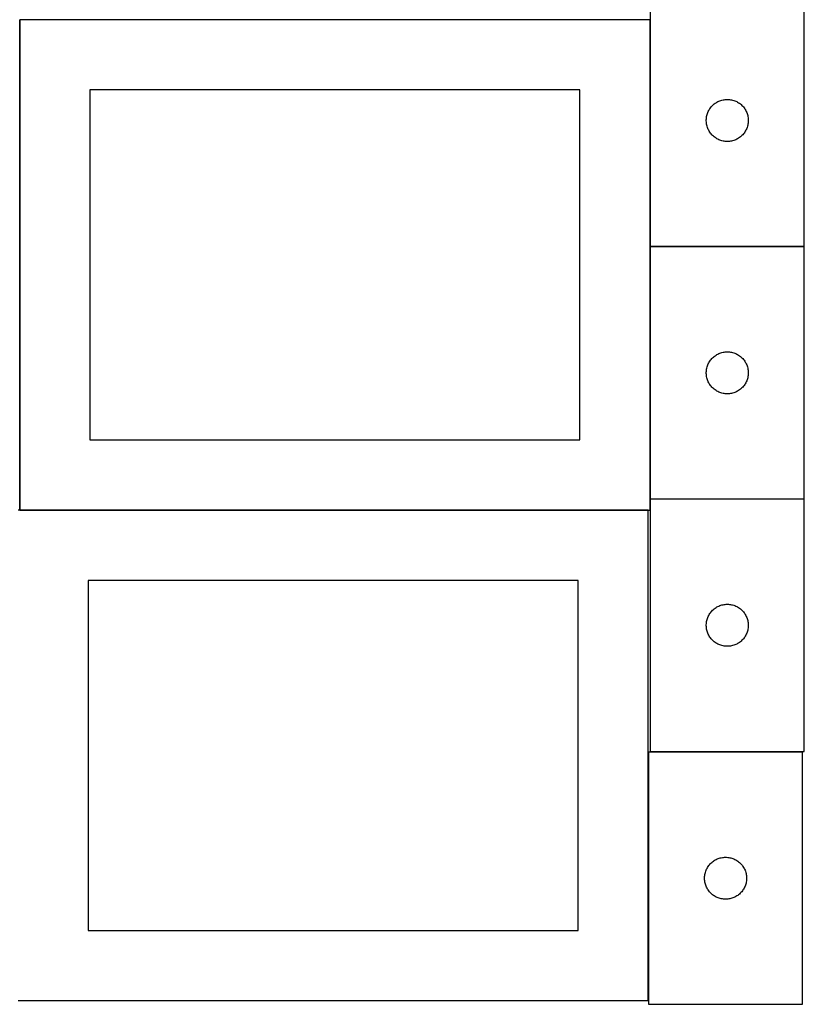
# Model space of a CAD drawing. Header units: millimetres. Extents: x 7 to 1490, y 7 to 2993.
# Tile 2 of 12: x 909 to 1470, y 7 to 709. Entities that reach past the tile are written whole.
import ezdxf

# ---------------------------------------------------------------- set-up
doc = ezdxf.new("R2010")
doc.units = ezdxf.units.MM
doc.layers.add('COMMON', color=5, linetype='CONTINUOUS', true_color=0x0000ff)
doc.layers.add('CUT', color=7, linetype='CONTINUOUS', true_color=0x000000)

msp = doc.modelspace()

# ---------------------------------------------------------------- linework, layer by layer
at = {"layer": 'COMMON'}
for p, q in [((909.474234, 359.374324), (909.474234, 709.374324)), ((1359.674234, 709.374324), (1359.674234, 547.506949)), ((1359.674234, 547.306948), (1359.674234, 367.306948)), ((1469.774235, 547.406949), (1359.774235, 547.406949)), ((1469.774235, 367.206948), (1359.774235, 367.206948)), ((1358.336044, 359.274324), (909.574234, 359.274324)), ((1358.436044, 186.524782), (1358.436044, 9.174323))]:
    msp.add_line(p, q, dxfattribs=at)
at = {"layer": 'CUT'}
for p, q in [((1359.774235, 727.506949), (1359.774235, 547.506949)), ((1469.774235, 547.506949), (1469.774235, 727.506949)), ((1359.574234, 709.374324), (909.574234, 709.374324)), ((909.574234, 709.374324), (909.574234, 359.374324)), ((1359.574234, 359.374324), (1359.574234, 709.374324)), ((1309.574234, 659.374324), (959.574234, 659.374324)), ((959.574234, 659.374324), (959.574234, 409.374324)), ((1309.574234, 409.374324), (1309.574234, 659.374324)), ((1402.776646, 646.510163), (1403.256028, 647.115846)), ((1403.256028, 647.115846), (1403.765955, 647.696049)), ((1403.765955, 647.696049), (1404.305073, 648.249232)), ((1404.305073, 648.249232), (1404.871953, 648.773928)), ((1404.871953, 648.773928), (1405.465093, 649.268746)), ((1405.465093, 649.268746), (1406.082919, 649.732374)), ((1406.082919, 649.732374), (1406.723792, 650.163582)), ((1406.723792, 650.163582), (1407.386014, 650.561227)), ((1407.386014, 650.561227), (1408.067828, 650.924255)), ((1408.067828, 650.924255), (1408.767427, 651.251702)), ((1408.767427, 651.251702), (1409.482954, 651.542701)), ((1409.482954, 651.542701), (1410.212513, 651.796479)), ((1410.212513, 651.796479), (1410.954168, 652.012365)), ((1410.954168, 652.012365), (1411.705954, 652.189784)), ((1411.705954, 652.189784), (1412.465876, 652.328267)), ((1412.465876, 652.328267), (1413.23192, 652.427447)), ((1413.23192, 652.427447), (1414.002054, 652.48706)), ((1414.002054, 652.48706), (1414.774235, 652.506949)), ((1414.774235, 652.506949), (1415.546416, 652.48706)), ((1415.546416, 652.48706), (1416.31655, 652.427447)), ((1416.31655, 652.427447), (1417.082594, 652.328267)), ((1417.082594, 652.328267), (1417.842516, 652.189784)), ((1417.842516, 652.189784), (1418.594302, 652.012365)), ((1418.594302, 652.012365), (1419.335958, 651.796479)), ((1419.335958, 651.796479), (1420.065516, 651.542701)), ((1420.065516, 651.542701), (1420.781044, 651.251702)), ((1420.781044, 651.251702), (1421.480642, 650.924255)), ((1421.480642, 650.924255), (1422.162456, 650.561227)), ((1422.162456, 650.561227), (1422.824678, 650.163582)), ((1422.824678, 650.163582), (1423.465552, 649.732374)), ((1423.465552, 649.732374), (1424.083377, 649.268746)), ((1424.083377, 649.268746), (1424.676517, 648.773928)), ((1424.676517, 648.773928), (1425.243397, 648.249232)), ((1425.243397, 648.249232), (1425.782516, 647.696049)), ((1425.782516, 647.696049), (1426.292442, 647.115846)), ((1426.292442, 647.115846), (1426.771824, 646.510163)), ((1399.898395, 639.432924), (1400.017266, 640.19616)), ((1400.017266, 640.19616), (1400.17527, 640.952265)), ((1400.17527, 640.952265), (1400.371987, 641.699233)), ((1400.371987, 641.699233), (1400.606897, 642.435085)), ((1400.606897, 642.435085), (1400.879376, 643.157867)), ((1400.879376, 643.157867), (1401.188701, 643.865665)), ((1401.188701, 643.865665), (1401.534053, 644.5566)), ((1401.534053, 644.5566), (1401.914516, 645.228841)), ((1401.914516, 645.228841), (1402.32908, 645.880605)), ((1402.32908, 645.880605), (1402.776646, 646.510163)), ((1426.771824, 646.510163), (1427.21939, 645.880605)), ((1427.21939, 645.880605), (1427.633955, 645.228841)), ((1427.633955, 645.228841), (1428.014417, 644.5566)), ((1428.014417, 644.5566), (1428.359769, 643.865665)), ((1428.359769, 643.865665), (1428.669095, 643.157867)), ((1428.669095, 643.157867), (1428.941574, 642.435085)), ((1428.941574, 642.435085), (1429.176483, 641.699233)), ((1429.176483, 641.699233), (1429.373201, 640.952265)), ((1429.373201, 640.952265), (1429.531204, 640.19616)), ((1429.531204, 640.19616), (1429.650075, 639.432924)), ((1399.779208, 637.893167), (1399.818972, 638.664581)), ((1399.779208, 637.12073), (1399.779208, 637.893167)), ((1399.818972, 636.349317), (1399.779208, 637.12073)), ((1399.818972, 638.664581), (1399.898395, 639.432924)), ((1399.898395, 635.580973), (1399.818972, 636.349317)), ((1400.017266, 634.817737), (1399.898395, 635.580973)), ((1400.17527, 634.061633), (1400.017266, 634.817737)), ((1400.371987, 633.314664), (1400.17527, 634.061633)), ((1400.606897, 632.578813), (1400.371987, 633.314664)), ((1429.176483, 633.314664), (1428.941574, 632.578813)), ((1429.373201, 634.061633), (1429.176483, 633.314664)), ((1429.531204, 634.817737), (1429.373201, 634.061633)), ((1429.650075, 635.580973), (1429.531204, 634.817737)), ((1429.650075, 639.432924), (1429.729498, 638.664581)), ((1429.729498, 636.349317), (1429.650075, 635.580973)), ((1429.729498, 638.664581), (1429.769262, 637.893167)), ((1429.769262, 637.12073), (1429.729498, 636.349317)), ((1429.769262, 637.893167), (1429.769262, 637.12073)), ((1400.879376, 631.85603), (1400.606897, 632.578813)), ((1401.188701, 631.148233), (1400.879376, 631.85603)), ((1401.534053, 630.457298), (1401.188701, 631.148233)), ((1401.914516, 629.785057), (1401.534053, 630.457298)), ((1402.32908, 629.133293), (1401.914516, 629.785057)), ((1402.776646, 628.503735), (1402.32908, 629.133293)), ((1403.256028, 627.898051), (1402.776646, 628.503735)), ((1403.765955, 627.317849), (1403.256028, 627.898051)), ((1404.305073, 626.764666), (1403.765955, 627.317849)), ((1404.871953, 626.23997), (1404.305073, 626.764666)), ((1405.465093, 625.745152), (1404.871953, 626.23997)), ((1406.082919, 625.281524), (1405.465093, 625.745152)), ((1424.083377, 625.745152), (1423.465552, 625.281524)), ((1424.676517, 626.23997), (1424.083377, 625.745152)), ((1425.243397, 626.764666), (1424.676517, 626.23997)), ((1425.782516, 627.317849), (1425.243397, 626.764666)), ((1426.292442, 627.898051), (1425.782516, 627.317849)), ((1426.771824, 628.503735), (1426.292442, 627.898051)), ((1427.21939, 629.133293), (1426.771824, 628.503735)), ((1427.633955, 629.785057), (1427.21939, 629.133293)), ((1428.014417, 630.457298), (1427.633955, 629.785057)), ((1428.359769, 631.148233), (1428.014417, 630.457298)), ((1428.669095, 631.85603), (1428.359769, 631.148233)), ((1428.941574, 632.578813), (1428.669095, 631.85603)), ((1406.723792, 624.850315), (1406.082919, 625.281524)), ((1407.386014, 624.45267), (1406.723792, 624.850315)), ((1408.067828, 624.089643), (1407.386014, 624.45267)), ((1408.767427, 623.762195), (1408.067828, 624.089643)), ((1409.482954, 623.471197), (1408.767427, 623.762195)), ((1410.212513, 623.217418), (1409.482954, 623.471197)), ((1410.954168, 623.001533), (1410.212513, 623.217418)), ((1411.705954, 622.824114), (1410.954168, 623.001533)), ((1412.465876, 622.68563), (1411.705954, 622.824114)), ((1413.23192, 622.586451), (1412.465876, 622.68563)), ((1414.002054, 622.526837), (1413.23192, 622.586451)), ((1414.774235, 622.506949), (1414.002054, 622.526837)), ((1415.546416, 622.526837), (1414.774235, 622.506949)), ((1416.31655, 622.586451), (1415.546416, 622.526837)), ((1417.082594, 622.68563), (1416.31655, 622.586451)), ((1417.842516, 622.824114), (1417.082594, 622.68563)), ((1418.594302, 623.001533), (1417.842516, 622.824114)), ((1419.335958, 623.217418), (1418.594302, 623.001533)), ((1420.065516, 623.471197), (1419.335958, 623.217418)), ((1420.781044, 623.762195), (1420.065516, 623.471197)), ((1421.480642, 624.089643), (1420.781044, 623.762195)), ((1422.162456, 624.45267), (1421.480642, 624.089643)), ((1422.824678, 624.850315), (1422.162456, 624.45267)), ((1423.465552, 625.281524), (1422.824678, 624.850315)), ((1359.774235, 547.506949), (1469.774235, 547.506949)), ((1469.774235, 547.306948), (1359.774235, 547.306948)), ((1359.774235, 547.306948), (1359.774235, 367.306948)), ((1469.774235, 367.306948), (1469.774235, 547.306948)), ((1408.067828, 470.724254), (1408.767427, 471.051701)), ((1408.767427, 471.051701), (1409.482954, 471.3427)), ((1409.482954, 471.3427), (1410.212513, 471.596478)), ((1410.212513, 471.596478), (1410.954168, 471.812364)), ((1410.954168, 471.812364), (1411.705954, 471.989783)), ((1411.705954, 471.989783), (1412.465876, 472.128266)), ((1412.465876, 472.128266), (1413.23192, 472.227446)), ((1413.23192, 472.227446), (1414.002054, 472.287059)), ((1414.002054, 472.287059), (1414.774235, 472.306948)), ((1414.774235, 472.306948), (1415.546416, 472.287059)), ((1415.546416, 472.287059), (1416.31655, 472.227446)), ((1416.31655, 472.227446), (1417.082594, 472.128266)), ((1417.082594, 472.128266), (1417.842516, 471.989783)), ((1417.842516, 471.989783), (1418.594302, 471.812364)), ((1418.594302, 471.812364), (1419.335958, 471.596478)), ((1419.335958, 471.596478), (1420.065516, 471.3427)), ((1420.065516, 471.3427), (1420.781044, 471.051701)), ((1420.781044, 471.051701), (1421.480642, 470.724254)), ((1401.188701, 463.665664), (1401.534053, 464.356599)), ((1401.534053, 464.356599), (1401.914516, 465.02884)), ((1401.914516, 465.02884), (1402.32908, 465.680604)), ((1402.32908, 465.680604), (1402.776646, 466.310162)), ((1402.776646, 466.310162), (1403.256028, 466.915845)), ((1403.256028, 466.915845), (1403.765955, 467.496048)), ((1403.765955, 467.496048), (1404.305073, 468.049231)), ((1404.305073, 468.049231), (1404.871953, 468.573927)), ((1404.871953, 468.573927), (1405.465093, 469.068745)), ((1405.465093, 469.068745), (1406.082919, 469.532373)), ((1406.082919, 469.532373), (1406.723792, 469.963581)), ((1406.723792, 469.963581), (1407.386014, 470.361226)), ((1407.386014, 470.361226), (1408.067828, 470.724254)), ((1421.480642, 470.724254), (1422.162456, 470.361226)), ((1422.162456, 470.361226), (1422.824678, 469.963581)), ((1422.824678, 469.963581), (1423.465552, 469.532373)), ((1423.465552, 469.532373), (1424.083377, 469.068745)), ((1424.083377, 469.068745), (1424.676517, 468.573927)), ((1424.676517, 468.573927), (1425.243397, 468.049231)), ((1425.243397, 468.049231), (1425.782516, 467.496048)), ((1425.782516, 467.496048), (1426.292442, 466.915845)), ((1426.292442, 466.915845), (1426.771824, 466.310162)), ((1426.771824, 466.310162), (1427.21939, 465.680604)), ((1427.21939, 465.680604), (1427.633955, 465.02884)), ((1427.633955, 465.02884), (1428.014417, 464.356599)), ((1428.014417, 464.356599), (1428.359769, 463.665664)), ((1399.779208, 457.693166), (1399.818972, 458.46458)), ((1399.779208, 456.920729), (1399.779208, 457.693166)), ((1399.818972, 456.149316), (1399.779208, 456.920729)), ((1399.818972, 458.46458), (1399.898395, 459.232923)), ((1399.898395, 459.232923), (1400.017266, 459.996159)), ((1400.017266, 459.996159), (1400.17527, 460.752264)), ((1400.17527, 460.752264), (1400.371987, 461.499232)), ((1400.371987, 461.499232), (1400.606897, 462.235084)), ((1400.606897, 462.235084), (1400.879376, 462.957866)), ((1400.879376, 462.957866), (1401.188701, 463.665664)), ((1428.359769, 463.665664), (1428.669095, 462.957866)), ((1428.669095, 462.957866), (1428.941574, 462.235084)), ((1428.941574, 462.235084), (1429.176483, 461.499232)), ((1429.176483, 461.499232), (1429.373201, 460.752264)), ((1429.373201, 460.752264), (1429.531204, 459.996159)), ((1429.531204, 459.996159), (1429.650075, 459.232923)), ((1429.650075, 459.232923), (1429.729498, 458.46458)), ((1429.729498, 458.46458), (1429.769262, 457.693166)), ((1429.769262, 456.920729), (1429.729498, 456.149316)), ((1429.769262, 457.693166), (1429.769262, 456.920729)), ((1399.898395, 455.380972), (1399.818972, 456.149316)), ((1400.017266, 454.617736), (1399.898395, 455.380972)), ((1400.17527, 453.861632), (1400.017266, 454.617736)), ((1400.371987, 453.114663), (1400.17527, 453.861632)), ((1400.606897, 452.378812), (1400.371987, 453.114663)), ((1400.879376, 451.656029), (1400.606897, 452.378812)), ((1401.188701, 450.948232), (1400.879376, 451.656029)), ((1401.534053, 450.257297), (1401.188701, 450.948232)), ((1401.914516, 449.585056), (1401.534053, 450.257297)), ((1428.014417, 450.257297), (1427.633955, 449.585056)), ((1428.359769, 450.948232), (1428.014417, 450.257297)), ((1428.669095, 451.656029), (1428.359769, 450.948232)), ((1428.941574, 452.378812), (1428.669095, 451.656029)), ((1429.176483, 453.114663), (1428.941574, 452.378812)), ((1429.373201, 453.861632), (1429.176483, 453.114663)), ((1429.531204, 454.617736), (1429.373201, 453.861632)), ((1429.650075, 455.380972), (1429.531204, 454.617736)), ((1429.729498, 456.149316), (1429.650075, 455.380972)), ((1402.32908, 448.933292), (1401.914516, 449.585056)), ((1402.776646, 448.303734), (1402.32908, 448.933292)), ((1403.256028, 447.69805), (1402.776646, 448.303734)), ((1403.765955, 447.117848), (1403.256028, 447.69805)), ((1404.305073, 446.564665), (1403.765955, 447.117848)), ((1404.871953, 446.039969), (1404.305073, 446.564665)), ((1405.465093, 445.545151), (1404.871953, 446.039969)), ((1406.082919, 445.081523), (1405.465093, 445.545151)), ((1406.723792, 444.650314), (1406.082919, 445.081523)), ((1407.386014, 444.252669), (1406.723792, 444.650314)), ((1408.067828, 443.889642), (1407.386014, 444.252669)), ((1408.767427, 443.562194), (1408.067828, 443.889642)), ((1409.482954, 443.271196), (1408.767427, 443.562194)), ((1410.212513, 443.017417), (1409.482954, 443.271196)), ((1410.954168, 442.801532), (1410.212513, 443.017417)), ((1419.335958, 443.017417), (1418.594302, 442.801532)), ((1420.065516, 443.271196), (1419.335958, 443.017417)), ((1420.781044, 443.562194), (1420.065516, 443.271196)), ((1421.480642, 443.889642), (1420.781044, 443.562194)), ((1422.162456, 444.252669), (1421.480642, 443.889642)), ((1422.824678, 444.650314), (1422.162456, 444.252669)), ((1423.465552, 445.081523), (1422.824678, 444.650314)), ((1424.083377, 445.545151), (1423.465552, 445.081523)), ((1424.676517, 446.039969), (1424.083377, 445.545151)), ((1425.243397, 446.564665), (1424.676517, 446.039969)), ((1425.782516, 447.117848), (1425.243397, 446.564665)), ((1426.292442, 447.69805), (1425.782516, 447.117848)), ((1426.771824, 448.303734), (1426.292442, 447.69805)), ((1427.21939, 448.933292), (1426.771824, 448.303734)), ((1427.633955, 449.585056), (1427.21939, 448.933292)), ((1411.705954, 442.624113), (1410.954168, 442.801532)), ((1412.465876, 442.485629), (1411.705954, 442.624113)), ((1413.23192, 442.38645), (1412.465876, 442.485629)), ((1414.002054, 442.326836), (1413.23192, 442.38645)), ((1414.774235, 442.306948), (1414.002054, 442.326836)), ((1415.546416, 442.326836), (1414.774235, 442.306948)), ((1416.31655, 442.38645), (1415.546416, 442.326836)), ((1417.082594, 442.485629), (1416.31655, 442.38645)), ((1417.842516, 442.624113), (1417.082594, 442.485629)), ((1418.594302, 442.801532), (1417.842516, 442.624113)), ((959.574234, 409.374324), (1309.574234, 409.374324)), ((1359.774235, 367.306948), (1469.774235, 367.306948)), ((1359.774235, 367.106947), (1359.774235, 187.106947)), ((1469.774235, 367.106947), (1359.774235, 367.106947)), ((1469.774235, 187.106947), (1469.774235, 367.106947)), ((1358.336044, 359.174323), (908.336044, 359.174323)), ((909.574234, 359.374324), (1359.574234, 359.374324)), ((1358.336044, 9.174323), (1358.336044, 359.174323)), ((1308.336044, 309.174323), (958.336044, 309.174323)), ((958.336044, 309.174323), (958.336044, 59.174323)), ((1308.336044, 59.174323), (1308.336044, 309.174323)), ((1404.305073, 287.84923), (1404.871953, 288.373926)), ((1404.871953, 288.373926), (1405.465093, 288.868744)), ((1405.465093, 288.868744), (1406.082919, 289.332372)), ((1406.082919, 289.332372), (1406.723792, 289.76358)), ((1406.723792, 289.76358), (1407.386014, 290.161225)), ((1407.386014, 290.161225), (1408.067828, 290.524253)), ((1408.067828, 290.524253), (1408.767427, 290.8517)), ((1408.767427, 290.8517), (1409.482954, 291.142699)), ((1409.482954, 291.142699), (1410.212513, 291.396477)), ((1410.212513, 291.396477), (1410.954168, 291.612363)), ((1410.954168, 291.612363), (1411.705954, 291.789782)), ((1411.705954, 291.789782), (1412.465876, 291.928265)), ((1412.465876, 291.928265), (1413.23192, 292.027445)), ((1413.23192, 292.027445), (1414.002054, 292.087058)), ((1414.002054, 292.087058), (1414.774235, 292.106947)), ((1414.774235, 292.106947), (1415.546416, 292.087058)), ((1415.546416, 292.087058), (1416.31655, 292.027445)), ((1416.31655, 292.027445), (1417.082594, 291.928265)), ((1417.082594, 291.928265), (1417.842516, 291.789782)), ((1417.842516, 291.789782), (1418.594302, 291.612363)), ((1418.594302, 291.612363), (1419.335958, 291.396477)), ((1419.335958, 291.396477), (1420.065516, 291.142699)), ((1420.065516, 291.142699), (1420.781044, 290.8517)), ((1420.781044, 290.8517), (1421.480642, 290.524253)), ((1421.480642, 290.524253), (1422.162456, 290.161225)), ((1422.162456, 290.161225), (1422.824678, 289.76358)), ((1422.824678, 289.76358), (1423.465552, 289.332372)), ((1423.465552, 289.332372), (1424.083377, 288.868744)), ((1424.083377, 288.868744), (1424.676517, 288.373926)), ((1424.676517, 288.373926), (1425.243397, 287.84923)), ((1400.17527, 280.552263), (1400.371987, 281.299231)), ((1400.371987, 281.299231), (1400.606897, 282.035083)), ((1400.606897, 282.035083), (1400.879376, 282.757865)), ((1400.879376, 282.757865), (1401.188701, 283.465663)), ((1401.188701, 283.465663), (1401.534053, 284.156598)), ((1401.534053, 284.156598), (1401.914516, 284.828839)), ((1401.914516, 284.828839), (1402.32908, 285.480603)), ((1402.32908, 285.480603), (1402.776646, 286.110161)), ((1402.776646, 286.110161), (1403.256028, 286.715844)), ((1403.256028, 286.715844), (1403.765955, 287.296047)), ((1403.765955, 287.296047), (1404.305073, 287.84923)), ((1425.243397, 287.84923), (1425.782516, 287.296047)), ((1425.782516, 287.296047), (1426.292442, 286.715844)), ((1426.292442, 286.715844), (1426.771824, 286.110161)), ((1426.771824, 286.110161), (1427.21939, 285.480603)), ((1427.21939, 285.480603), (1427.633955, 284.828839)), ((1427.633955, 284.828839), (1428.014417, 284.156598)), ((1428.014417, 284.156598), (1428.359769, 283.465663)), ((1428.359769, 283.465663), (1428.669095, 282.757865)), ((1428.669095, 282.757865), (1428.941574, 282.035083)), ((1428.941574, 282.035083), (1429.176483, 281.299231)), ((1429.176483, 281.299231), (1429.373201, 280.552263)), ((1399.779208, 277.493165), (1399.818972, 278.264579)), ((1399.779208, 276.720728), (1399.779208, 277.493165)), ((1399.818972, 275.949315), (1399.779208, 276.720728)), ((1399.818972, 278.264579), (1399.898395, 279.032922)), ((1399.898395, 275.180971), (1399.818972, 275.949315)), ((1399.898395, 279.032922), (1400.017266, 279.796158)), ((1400.017266, 274.417735), (1399.898395, 275.180971)), ((1400.017266, 279.796158), (1400.17527, 280.552263)), ((1400.17527, 273.661631), (1400.017266, 274.417735)), ((1429.373201, 280.552263), (1429.531204, 279.796158)), ((1429.531204, 274.417735), (1429.373201, 273.661631)), ((1429.531204, 279.796158), (1429.650075, 279.032922)), ((1429.650075, 275.180971), (1429.531204, 274.417735)), ((1429.650075, 279.032922), (1429.729498, 278.264579)), ((1429.729498, 275.949315), (1429.650075, 275.180971)), ((1429.729498, 278.264579), (1429.769262, 277.493165)), ((1429.769262, 276.720728), (1429.729498, 275.949315)), ((1429.769262, 277.493165), (1429.769262, 276.720728)), ((1400.371987, 272.914662), (1400.17527, 273.661631)), ((1400.606897, 272.178811), (1400.371987, 272.914662)), ((1400.879376, 271.456028), (1400.606897, 272.178811)), ((1401.188701, 270.748231), (1400.879376, 271.456028)), ((1401.534053, 270.057296), (1401.188701, 270.748231)), ((1401.914516, 269.385055), (1401.534053, 270.057296)), ((1402.32908, 268.733291), (1401.914516, 269.385055)), ((1402.776646, 268.103733), (1402.32908, 268.733291)), ((1403.256028, 267.498049), (1402.776646, 268.103733)), ((1403.765955, 266.917847), (1403.256028, 267.498049)), ((1426.292442, 267.498049), (1425.782516, 266.917847)), ((1426.771824, 268.103733), (1426.292442, 267.498049)), ((1427.21939, 268.733291), (1426.771824, 268.103733)), ((1427.633955, 269.385055), (1427.21939, 268.733291)), ((1428.014417, 270.057296), (1427.633955, 269.385055)), ((1428.359769, 270.748231), (1428.014417, 270.057296)), ((1428.669095, 271.456028), (1428.359769, 270.748231)), ((1428.941574, 272.178811), (1428.669095, 271.456028)), ((1429.176483, 272.914662), (1428.941574, 272.178811)), ((1429.373201, 273.661631), (1429.176483, 272.914662)), ((1404.305073, 266.364664), (1403.765955, 266.917847)), ((1404.871953, 265.839968), (1404.305073, 266.364664)), ((1405.465093, 265.34515), (1404.871953, 265.839968)), ((1406.082919, 264.881522), (1405.465093, 265.34515)), ((1406.723792, 264.450313), (1406.082919, 264.881522)), ((1407.386014, 264.052668), (1406.723792, 264.450313)), ((1408.067828, 263.689641), (1407.386014, 264.052668)), ((1408.767427, 263.362193), (1408.067828, 263.689641)), ((1409.482954, 263.071195), (1408.767427, 263.362193)), ((1410.212513, 262.817416), (1409.482954, 263.071195)), ((1410.954168, 262.601531), (1410.212513, 262.817416)), ((1411.705954, 262.424112), (1410.954168, 262.601531)), ((1412.465876, 262.285628), (1411.705954, 262.424112)), ((1413.23192, 262.186449), (1412.465876, 262.285628)), ((1414.002054, 262.126835), (1413.23192, 262.186449)), ((1414.774235, 262.106947), (1414.002054, 262.126835)), ((1415.546416, 262.126835), (1414.774235, 262.106947)), ((1416.31655, 262.186449), (1415.546416, 262.126835)), ((1417.082594, 262.285628), (1416.31655, 262.186449)), ((1417.842516, 262.424112), (1417.082594, 262.285628)), ((1418.594302, 262.601531), (1417.842516, 262.424112)), ((1419.335958, 262.817416), (1418.594302, 262.601531)), ((1420.065516, 263.071195), (1419.335958, 262.817416)), ((1420.781044, 263.362193), (1420.065516, 263.071195)), ((1421.480642, 263.689641), (1420.781044, 263.362193)), ((1422.162456, 264.052668), (1421.480642, 263.689641)), ((1422.824678, 264.450313), (1422.162456, 264.052668)), ((1423.465552, 264.881522), (1422.824678, 264.450313)), ((1424.083377, 265.34515), (1423.465552, 264.881522)), ((1424.676517, 265.839968), (1424.083377, 265.34515)), ((1425.243397, 266.364664), (1424.676517, 265.839968)), ((1425.782516, 266.917847), (1425.243397, 266.364664)), ((1468.536045, 186.524782), (1358.536045, 186.524782)), ((1358.536045, 186.524782), (1358.536045, 6.524782)), ((1359.774235, 187.106947), (1469.774235, 187.106947)), ((1468.536045, 6.524782), (1468.536045, 186.524782)), ((1401.09089, 104.898438), (1401.538457, 105.527996)), ((1401.538457, 105.527996), (1402.017839, 106.13368)), ((1402.017839, 106.13368), (1402.527765, 106.713882)), ((1402.527765, 106.713882), (1403.066883, 107.267065)), ((1403.066883, 107.267065), (1403.633764, 107.791761)), ((1403.633764, 107.791761), (1404.226903, 108.286579)), ((1404.226903, 108.286579), (1404.844729, 108.750207)), ((1404.844729, 108.750207), (1405.485603, 109.181416)), ((1405.485603, 109.181416), (1406.147824, 109.579061)), ((1406.147824, 109.579061), (1406.829639, 109.942088)), ((1406.829639, 109.942088), (1407.529237, 110.269536)), ((1407.529237, 110.269536), (1408.244764, 110.560535)), ((1408.244764, 110.560535), (1408.974323, 110.814313)), ((1408.974323, 110.814313), (1409.715979, 111.030198)), ((1409.715979, 111.030198), (1410.467764, 111.207618)), ((1410.467764, 111.207618), (1411.227687, 111.346101)), ((1411.227687, 111.346101), (1411.99373, 111.44528)), ((1411.99373, 111.44528), (1412.763864, 111.504894)), ((1412.763864, 111.504894), (1413.536045, 111.524782)), ((1413.536045, 111.524782), (1414.308227, 111.504894)), ((1414.308227, 111.504894), (1415.07836, 111.44528)), ((1415.07836, 111.44528), (1415.844404, 111.346101)), ((1415.844404, 111.346101), (1416.604326, 111.207618)), ((1416.604326, 111.207618), (1417.356112, 111.030198)), ((1417.356112, 111.030198), (1418.097768, 110.814313)), ((1418.097768, 110.814313), (1418.827327, 110.560535)), ((1418.827327, 110.560535), (1419.542854, 110.269536)), ((1419.542854, 110.269536), (1420.242452, 109.942088)), ((1420.242452, 109.942088), (1420.924266, 109.579061)), ((1420.924266, 109.579061), (1421.586488, 109.181416)), ((1421.586488, 109.181416), (1422.227362, 108.750207)), ((1422.227362, 108.750207), (1422.845188, 108.286579)), ((1422.845188, 108.286579), (1423.438327, 107.791761)), ((1423.438327, 107.791761), (1424.005208, 107.267065)), ((1424.005208, 107.267065), (1424.544326, 106.713882)), ((1424.544326, 106.713882), (1425.054252, 106.13368)), ((1425.054252, 106.13368), (1425.533634, 105.527996)), ((1425.533634, 105.527996), (1425.981201, 104.898438)), ((1398.580783, 97.682414), (1398.660205, 98.450758)), ((1398.660205, 98.450758), (1398.779076, 99.213994)), ((1398.779076, 99.213994), (1398.93708, 99.970098)), ((1398.93708, 99.970098), (1399.133797, 100.717067)), ((1399.133797, 100.717067), (1399.368707, 101.452918)), ((1399.368707, 101.452918), (1399.641186, 102.175701)), ((1399.641186, 102.175701), (1399.950511, 102.883498)), ((1399.950511, 102.883498), (1400.295863, 103.574433)), ((1400.295863, 103.574433), (1400.676326, 104.246674)), ((1400.676326, 104.246674), (1401.09089, 104.898438)), ((1425.981201, 104.898438), (1426.395765, 104.246674)), ((1426.395765, 104.246674), (1426.776227, 103.574433)), ((1426.776227, 103.574433), (1427.121579, 102.883498)), ((1427.121579, 102.883498), (1427.430905, 102.175701)), ((1427.430905, 102.175701), (1427.703384, 101.452918)), ((1427.703384, 101.452918), (1427.938294, 100.717067)), ((1427.938294, 100.717067), (1428.135011, 99.970098)), ((1428.135011, 99.970098), (1428.293015, 99.213994)), ((1428.293015, 99.213994), (1428.411886, 98.450758)), ((1428.411886, 98.450758), (1428.491308, 97.682414)), ((1398.541018, 96.911001), (1398.580783, 97.682414)), ((1398.541018, 96.138564), (1398.541018, 96.911001)), ((1398.580783, 95.36715), (1398.541018, 96.138564)), ((1398.660205, 94.598807), (1398.580783, 95.36715)), ((1398.779076, 93.835571), (1398.660205, 94.598807)), ((1398.93708, 93.079466), (1398.779076, 93.835571)), ((1399.133797, 92.332498), (1398.93708, 93.079466)), ((1399.368707, 91.596647), (1399.133797, 92.332498)), ((1399.641186, 90.873864), (1399.368707, 91.596647)), ((1427.703384, 91.596647), (1427.430905, 90.873864)), ((1427.938294, 92.332498), (1427.703384, 91.596647)), ((1428.135011, 93.079466), (1427.938294, 92.332498)), ((1428.293015, 93.835571), (1428.135011, 93.079466)), ((1428.411886, 94.598807), (1428.293015, 93.835571)), ((1428.491308, 95.36715), (1428.411886, 94.598807)), ((1428.491308, 97.682414), (1428.531072, 96.911001)), ((1428.531072, 96.138564), (1428.491308, 95.36715)), ((1428.531072, 96.911001), (1428.531072, 96.138564)), ((1399.950511, 90.166066), (1399.641186, 90.873864)), ((1400.295863, 89.475131), (1399.950511, 90.166066)), ((1400.676326, 88.80289), (1400.295863, 89.475131)), ((1401.09089, 88.151126), (1400.676326, 88.80289)), ((1401.538457, 87.521568), (1401.09089, 88.151126)), ((1402.017839, 86.915885), (1401.538457, 87.521568)), ((1402.527765, 86.335682), (1402.017839, 86.915885)), ((1403.066883, 85.782499), (1402.527765, 86.335682)), ((1403.633764, 85.257803), (1403.066883, 85.782499)), ((1404.226903, 84.762985), (1403.633764, 85.257803)), ((1404.844729, 84.299357), (1404.226903, 84.762985)), ((1422.845188, 84.762985), (1422.227362, 84.299357)), ((1423.438327, 85.257803), (1422.845188, 84.762985)), ((1424.005208, 85.782499), (1423.438327, 85.257803)), ((1424.544326, 86.335682), (1424.005208, 85.782499)), ((1425.054252, 86.915885), (1424.544326, 86.335682)), ((1425.533634, 87.521568), (1425.054252, 86.915885)), ((1425.981201, 88.151126), (1425.533634, 87.521568)), ((1426.395765, 88.80289), (1425.981201, 88.151126)), ((1426.776227, 89.475131), (1426.395765, 88.80289)), ((1427.121579, 90.166066), (1426.776227, 89.475131)), ((1427.430905, 90.873864), (1427.121579, 90.166066)), ((1405.485603, 83.868149), (1404.844729, 84.299357)), ((1406.147824, 83.470504), (1405.485603, 83.868149)), ((1406.829639, 83.107476), (1406.147824, 83.470504)), ((1407.529237, 82.780029), (1406.829639, 83.107476)), ((1408.244764, 82.48903), (1407.529237, 82.780029)), ((1408.974323, 82.235252), (1408.244764, 82.48903)), ((1409.715979, 82.019366), (1408.974323, 82.235252)), ((1410.467764, 81.841947), (1409.715979, 82.019366)), ((1411.227687, 81.703464), (1410.467764, 81.841947)), ((1411.99373, 81.604284), (1411.227687, 81.703464)), ((1412.763864, 81.544671), (1411.99373, 81.604284)), ((1413.536045, 81.524782), (1412.763864, 81.544671)), ((1414.308227, 81.544671), (1413.536045, 81.524782)), ((1415.07836, 81.604284), (1414.308227, 81.544671)), ((1415.844404, 81.703464), (1415.07836, 81.604284)), ((1416.604326, 81.841947), (1415.844404, 81.703464)), ((1417.356112, 82.019366), (1416.604326, 81.841947)), ((1418.097768, 82.235252), (1417.356112, 82.019366)), ((1418.827327, 82.48903), (1418.097768, 82.235252)), ((1419.542854, 82.780029), (1418.827327, 82.48903)), ((1420.242452, 83.107476), (1419.542854, 82.780029)), ((1420.924266, 83.470504), (1420.242452, 83.107476)), ((1421.586488, 83.868149), (1420.924266, 83.470504)), ((1422.227362, 84.299357), (1421.586488, 83.868149)), ((958.336044, 59.174323), (1308.336044, 59.174323)), ((908.336044, 9.174323), (1358.336044, 9.174323)), ((1358.536045, 6.524782), (1468.536045, 6.524782))]:
    msp.add_line(p, q, dxfattribs=at)

doc.saveas('drawing.dxf')
